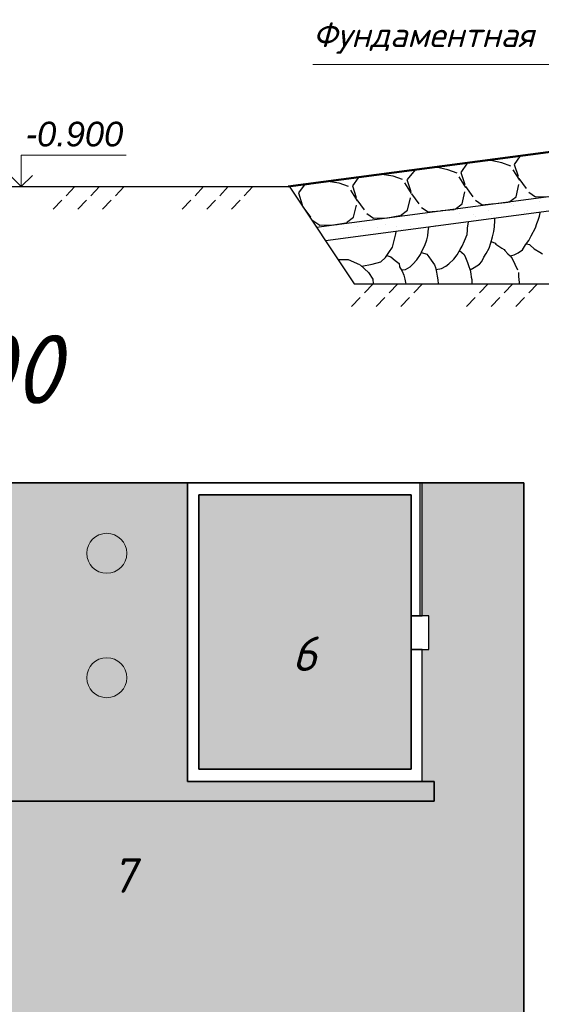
# Model space of a CAD drawing. Header units: millimetres. Extents: x 84778 to 227326, y -44398 to 146312.
# Tile 23 of 67: x 205831 to 211122, y -26111 to -16122. Entities that reach past the tile are written whole.
import ezdxf

# ---------------------------------------------------------------- set-up
doc = ezdxf.new("R2010")
doc.units = ezdxf.units.MM
doc.header["$LTSCALE"] = 10
doc.linetypes.add('ACAD_ISO03W100', pattern=[30, 12, -18])
doc.linetypes.add('DASHED', pattern=[19.05, 12.7, -6.35])
for name, color, linetype, lineweight in [('Основная', 7, 'Continuous', 30), ('основной', 7, 'Continuous', 30), ('пунктирная', 7, 'ACAD_ISO03W100', 20), ('Тонкая', 7, 'Continuous', 25)]:
    doc.layers.add(name, color=color, linetype=linetype, lineweight=lineweight)
for name, color, linetype in [('Размерная', 7, 'Continuous'), ('Текст', 7, 'Continuous'), ('Штриховка', 7, 'DASHED')]:
    doc.layers.add(name, color=color, linetype=linetype)
doc.styles.add('Isocpeur', font='isocpeui.ttf')
doc.styles.add('STIL 888', font='ARIALI.TTF')

msp = doc.modelspace()

# ---------------------------------------------------------------- hatches: boundary and pattern name
at = {"layer": 'основной', "ltscale": 1000}
h = msp.add_hatch(color=111, dxfattribs=at)
h.paths.add_polyline_path([(197543.2, -24521.1), (200595.7, -24521.1), (200595.7, -23351.2), (199878.6, -23351.2), (199878.6, -21851.2), (202195.7, -21851.2), (202195.7, -23351.2), (201495.7, -23351.2), (201495.7, -24451.2), (201995.7, -24451.2), (201995.7, -23851.2), (204195.7, -23851.2), (204195.7, -24651.2), (205195.7, -24651.2), (205195.7, -24051.2), (210034.4, -24051.2), (210034.4, -23851.2), (207534.4, -23851.2), (207534.4, -20821.1), (195943.2, -20821.1), (195943.2, -32721.1), (200943.2, -32721.1), (200943.2, -30921.1), (199543.2, -30921.1), (199543.2, -31421.1), (197543.2, -31421.1), (197543.2, -25921.1)])
h.paths.add_polyline_path([(197403.5, -26588.7, -1), (196997.8, -26588.7, -1)], flags=16)
h.paths.add_polyline_path([(196125.2, -25510.1, -1), (196530.9, -25510.1, -1)], flags=16)
h.paths.add_polyline_path([(196883, -24546.2, -1), (197288.7, -24546.2, -1)], flags=16)
h.paths.add_polyline_path([(196553.9, -28020.5, -1), (196148.2, -28020.5, -1)], flags=16)
h.paths.add_polyline_path([(198329.7, -23743, -1), (198735.4, -23743, -1)], flags=16)
h.paths.add_polyline_path([(196171.1, -23238.1, -1), (196576.8, -23238.1, -1)], flags=16)
h.paths.add_polyline_path([(197594.9, -22825, -1), (198000.6, -22825, -1)], flags=16)
h.paths.add_polyline_path([(197380.6, -29076.1, -1), (196974.9, -29076.1, -1)], flags=16)
h.paths.add_polyline_path([(199937.1, -24156.1, -1), (200342.8, -24156.1, -1)], flags=16)
h.paths.add_polyline_path([(199064.5, -22366, -1), (199470.2, -22366, -1)], flags=16)
h.paths.add_polyline_path([(196553.9, -30315.4, -1), (196148.2, -30315.4, -1)], flags=16)
h.paths.add_polyline_path([(197380.6, -31187.5, -1), (196974.9, -31187.5, -1)], flags=16)
h.paths.add_polyline_path([(202722.4, -22820.6, -1), (203128.1, -22820.6, -1)], flags=16)
h.paths.add_polyline_path([(202676.5, -21466.6, -1), (203082.2, -21466.6, -1)], flags=16)
h.paths.add_polyline_path([(203916.5, -22889.5, -1), (204322.2, -22889.5, -1)], flags=16)
h.paths.add_polyline_path([(203870.5, -21489.6, -1), (204276.3, -21489.6, -1)], flags=16)
h.paths.add_polyline_path([(205363.2, -22843.6, -1), (205768.9, -22843.6, -1)], flags=16)
h.paths.add_polyline_path([(205409.1, -21466.6, -1), (205814.8, -21466.6, -1)], flags=16)
h.paths.add_polyline_path([(206511.3, -22797.7, -1), (206917, -22797.7, -1)], flags=16)
h.paths.add_polyline_path([(206511.3, -21535.5, -1), (206917, -21535.5, -1)], flags=16)
h.paths.add_polyline_path([(202896.7, -32721.1), (202896.7, -30921.1), (201943.2, -30921.1), (201943.2, -32721.1)])
h.paths.add_polyline_path([(202209.1, -31833.7, -1), (202614.8, -31833.7, -1)], flags=16)
h.paths.add_polyline_path([(209688.6, -32721.1), (209688.6, -30921.1), (203196.7, -30921.1), (203196.7, -32721.1)])
h.paths.add_polyline_path([(203808.2, -31815.6, -1), (204213.9, -31815.6, -1)], flags=16)
h.paths.add_polyline_path([(204716.7, -31325.2, -1), (205122.4, -31325.2, -1)], flags=16)
h.paths.add_polyline_path([(205534.4, -32106.1, -1), (205940.1, -32106.1, -1)], flags=16)
h.paths.add_polyline_path([(206642.8, -31397.9, -1), (207048.5, -31397.9, -1)], flags=16)
h.paths.add_polyline_path([(207587.7, -32124.3, -1), (207993.4, -32124.3, -1)], flags=16)
h.paths.add_polyline_path([(208659.8, -31488.7, -1), (209065.5, -31488.7, -1)], flags=16)
h.paths.add_polyline_path([(209988.6, -32721.1), (210943.2, -32721.1), (210943.2, -30921.1), (209988.6, -30921.1)])
h.paths.add_polyline_path([(210246.3, -31514.4, -1), (210652, -31514.4, -1)], flags=16)
h.paths.add_polyline_path([(201943.2, -33021.1), (201943.2, -33821.1), (205211.3, -33821.1), (205700.7, -33536.2), (207047.4, -33536.2), (207556, -33821.1), (210943.2, -33821.1), (210943.2, -33021.1)])
h.paths.add_polyline_path([(200943.2, -33821.1), (200943.2, -33021.1), (195943.2, -33021.1), (195943.2, -33821.1)])
h.paths.add_polyline_path([(204369.8, -22322.4), (204834.7, -22322.4), (204834.7, -21797.4), (204369.8, -21797.4)], flags=24)
h.paths.add_polyline_path([(196659, -30140.6), (197123.8, -30140.6), (197123.8, -29615.6), (196659, -29615.6)], flags=24)
h.paths.add_polyline_path([(206439.1, -32387.6), (206903.9, -32387.6), (206903.9, -31862.6), (206439.1, -31862.6)], flags=24)
at = {"layer": 'Тонкая', "ltscale": 1000}
h = msp.add_hatch(color=254, dxfattribs=at)
h.paths.add_polyline_path([(210943.2, -20821.1), (209912.1, -20821.1), (209912.1, -22171), (209982.6, -22171), (209982.6, -22512.2), (209912.1, -22512.2), (209912.1, -23851.2), (210034.4, -23851.2), (210034.4, -24051.2), (205195.7, -24051.2), (205195.7, -24651.2), (205195.7, -25060.4), (205195.7, -25860.4), (201495.7, -25860.4), (201496, -26660.4), (205595.7, -26660.4), (205595.7, -26659.1), (210263.6, -26659.1), (210943.2, -26659.1)])
h.paths.add_polyline_path([(206670.1, -25072.4), (207153.1, -25072.4), (207153.1, -24540.7), (206670.1, -24540.7)], flags=24)
h = msp.add_hatch(color=254, dxfattribs=at)
h.paths.add_polyline_path([(209801.6, -20942.7), (207646.8, -20942.7), (207646.8, -23726.2), (209801.6, -23726.2)])
h.paths.add_polyline_path([(208504.6, -22816.7), (208949, -22816.7), (208949, -22291.7), (208504.6, -22291.7)], flags=24)
h = msp.add_hatch(color=93, dxfattribs=at)
edge = h.paths.add_edge_path()
edge.add_arc((196351.1, -30315.4), 202.9, 0, 360)
edge = h.paths.add_edge_path()
edge.add_arc((197177.7, -31187.5), 202.9, 0, 360)
edge = h.paths.add_edge_path()
edge.add_arc((197200.7, -26588.7), 202.9, 0, 360)
edge = h.paths.add_edge_path()
edge.add_arc((196351.1, -28020.5), 202.9, 0, 360)
edge = h.paths.add_edge_path()
edge.add_arc((197177.7, -29076.1), 202.9, 0, 360)
edge = h.paths.add_edge_path()
edge.add_arc((196374, -23238.1), 202.9, 0, 360)
edge = h.paths.add_edge_path()
edge.add_arc((196328.1, -25510.1), 202.9, 0, 360)
edge = h.paths.add_edge_path()
edge.add_arc((197085.9, -24546.2), 202.9, 0, 360)
edge = h.paths.add_edge_path()
edge.add_arc((197797.7, -22825), 202.9, 0, 360)
edge = h.paths.add_edge_path()
edge.add_arc((199267.4, -22366), 202.9, 0, 360)
edge = h.paths.add_edge_path()
edge.add_arc((198532.5, -23743), 202.9, 0, 360)
edge = h.paths.add_edge_path()
edge.add_arc((200140, -24156.1), 202.9, 0, 360)
edge = h.paths.add_edge_path()
edge.add_arc((202925.2, -22820.6), 202.9, 0, 360)
edge = h.paths.add_edge_path()
edge.add_arc((204119.3, -22889.5), 202.9, 0, 360)
edge = h.paths.add_edge_path()
edge.add_arc((202879.3, -21466.6), 202.9, 0, 360)
edge = h.paths.add_edge_path()
edge.add_arc((204073.4, -21489.6), 202.9, 0, 360)
edge = h.paths.add_edge_path()
edge.add_arc((205611.9, -21466.6), 202.9, 0, 360)
edge = h.paths.add_edge_path()
edge.add_arc((205566, -22843.6), 202.9, 0, 360)
edge = h.paths.add_edge_path()
edge.add_arc((206714.2, -22797.7), 202.9, 0, 360)
edge = h.paths.add_edge_path()
edge.add_arc((206714.2, -21535.5), 202.9, 0, 360)
edge = h.paths.add_edge_path()
edge.add_arc((202412, -31833.7), 202.9, 0, 360)
edge = h.paths.add_edge_path()
edge.add_arc((204011, -31815.6), 202.9, 0, 360)
edge = h.paths.add_edge_path()
edge.add_arc((204919.6, -31325.2), 202.9, 0, 360)
edge = h.paths.add_edge_path()
edge.add_arc((205737.2, -32106.1), 202.9, 0, 360)
edge = h.paths.add_edge_path()
edge.add_arc((206845.7, -31397.9), 202.9, 0, 360)
edge = h.paths.add_edge_path()
edge.add_arc((207790.5, -32124.3), 202.9, 0, 360)
edge = h.paths.add_edge_path()
edge.add_arc((208862.6, -31488.7), 202.9, 0, 360)
edge = h.paths.add_edge_path()
edge.add_arc((210449.1, -31514.4), 202.9, 0, 360)
h.paths.add_polyline_path([(209988.6, -30921.1), (209988.6, -32721.1)])
edge = h.paths.add_edge_path(flags=17)
edge.add_line((209988.6, -30921.1), (209988.6, -32721.1))

# ---------------------------------------------------------------- linework, layer by layer
for p, q in [((195943.2, -20821.1), (210943.2, -20821.1)), ((210943.2, -20821.1), (210943.2, -34821.1)), ((209801.6, -20942.7), (207646.8, -20942.7)), ((209801.6, -23726.2), (209801.6, -20942.7)), ((207646.8, -23726.2), (209801.6, -23726.2))]:
    msp.add_line(p, q)
at = {"color": 0}
msp.add_line((207646.8, -20942.7), (207646.8, -23726.2), dxfattribs=at)
msp.add_lwpolyline([(207534.4, -20821.1), (207534.4, -23851.2), (209912.1, -23851.2), (209912.1, -22512.2), (209801.6, -22512.2), (209801.6, -23726.2), (207646.8, -23726.2), (207646.8, -20942.7), (209801.6, -20942.7), (209801.6, -22171), (209912.1, -22171), (209912.1, -20821.1), (207534.4, -20821.1)], dxfattribs=at)
for points in [[(210034.4, -23851.2), (207534.4, -23851.2), (207534.4, -20821.1)], [(209912.1, -22171), (209912.1, -20821.1)], [(210943.2, -20821.1), (210943.2, -30921.1)], [(209912.1, -23851.2), (209912.1, -22512.2)], [(210034.4, -24051.2), (210034.4, -23851.2)]]:
    msp.add_lwpolyline(points)
msp.add_lwpolyline([(209801.6, -22512.2), (209982.6, -22512.2), (209982.6, -22171), (209801.6, -22171)], close=True)
at = {"lineweight": 0}
for centre in [(206714.2, -21535.5), (206714.2, -22797.7)]:
    msp.add_circle(centre, 202.9, dxfattribs=at)
at = {"layer": 'Defpoints'}
msp.add_line((209224.2, -18802.1), (212584.4, -18802.1), dxfattribs=at)
msp.add_arc((210868.6, -18109.3), 283.5, 155.51166, 155.89031, dxfattribs=at)
at = {"layer": 'Основная', "lineweight": 50}
msp.add_line((208552.6, -17815.4), (213718.9, -17132.6), dxfattribs=at)
at = {"layer": 'Основная'}
for p, q in [((208841.5, -18227.2), (213568.9, -17602.4)), ((213568.9, -17752.4), (208933.3, -18365.1)), ((208565, -17812), (209224.2, -18802.1)), ((209224.2, -18802.1), (214014.2, -18802.1))]:
    msp.add_line(p, q, dxfattribs=at)
at = {"layer": 'Основная', "ltscale": 50}
msp.add_line((204197.5, -17815.4), (208552.6, -17815.4), dxfattribs=at)
at = {"layer": 'Основная', "ltscale": 1000}
for points in [[(195943.2, -20821.1), (195943.2, -34821.1), (210943.2, -34821.1), (210943.2, -20821.1), (195943.2, -20821.1)], [(200595.7, -24521.1), (200595.7, -23351.2), (199878.6, -23351.2), (199878.6, -21851.2), (202195.7, -21851.2), (202195.7, -23351.2), (201495.7, -23351.2), (201495.7, -24451.2), (201995.7, -24451.2), (201995.7, -23851.2), (204195.7, -23851.2), (204195.7, -24651.2), (205195.7, -24651.2), (205195.7, -24051.2), (210034.4, -24051.2), (210034.4, -23851.2), (207534.4, -23851.2), (207534.4, -20821.1)], [(205195.7, -24051.2), (210034.4, -24051.2), (210034.4, -23851.2), (209912.1, -23851.2), (209912.1, -22512.2), (209982.6, -22512.2), (209982.6, -22171), (209912.1, -22171), (209912.1, -20821.1), (210943.2, -20821.1), (210943.2, -30921.1), (209988.6, -30921.1), (209988.6, -32721.1), (210942.9, -32736.4), (210938.4, -33021.1), (201943.2, -33021.1)], [(209912.1, -23851.2), (209912.1, -22512.2), (209982.6, -22512.2), (209982.6, -22171), (209892.1, -22171), (209892.1, -20821.1)], [(197543.2, -25921.1), (197543.2, -24521.1), (200595.7, -24521.1), (200595.7, -23351.2), (199878.6, -23351.2), (199878.6, -21851.2), (202195.7, -21851.2), (202195.7, -23351.2), (201495.7, -23351.2), (201495.7, -24451.2), (201995.7, -24451.2), (201995.7, -23851.2), (204195.7, -23851.2), (204195.7, -24651.2), (205195.7, -24651.2), (205195.7, -24051.2), (210034.4, -24051.2), (210034.4, -23851.2), (209912.1, -23851.2)], [(209912.1, -23851.2), (210034.4, -23851.2), (210034.4, -24051.2), (205195.7, -24051.2), (205195.7, -24651.2), (204195.7, -24651.2), (204195.7, -23851.2), (201995.7, -23851.2), (201995.7, -24451.2)]]:
    msp.add_lwpolyline(points, dxfattribs=at)
at = {"layer": 'Основная'}
msp.add_lwpolyline([(201995.7, -24451.2), (201995.7, -23851.2), (204195.7, -23851.2), (204195.7, -24651.2), (205195.7, -24651.2), (205195.7, -24051.2), (210034.4, -24051.2)], dxfattribs=at)
at = {"layer": 'основной'}
for p, q in [((208841.5, -18227.2), (213718.9, -17582.6)), ((213718.9, -17732.6), (208933.3, -18365.1)), ((208933.3, -18365.1), (209224.2, -18802.1))]:
    msp.add_line(p, q, dxfattribs=at)
at = {"layer": 'пунктирная', "linetype": 'DASHED', "ltscale": 1000}
for p, q in [((211108.1, -17963.5), (211108.1, -17963.5)), ((210189.4, -18056.8), (210189.4, -18056.8)), ((210584.9, -18056.1), (210584.9, -18056.1)), ((210815.4, -17982.6), (210815.4, -17982.6)), ((210838.9, -18004.1), (210838.9, -18004.1)), ((210980.4, -18055.4), (210980.4, -18055.4)), ((209925.5, -18089.7), (209925.5, -18089.7)), ((209954.7, -18096.1), (209954.7, -18096.1)), ((210287.1, -18091.9), (210287.1, -18091.9)), ((210433.7, -18094.1), (210433.7, -18094.1)), ((210457.1, -18115.6), (210457.1, -18115.6)), ((210612, -18093.4), (210612, -18093.4)), ((210955, -18081.1), (210955, -18081.1)), ((208912.7, -18254.2), (208912.7, -18254.2)), ((209051.4, -18211.4), (209051.4, -18211.4)), ((209115.5, -18238.3), (209115.5, -18238.3)), ((209254.6, -18219.4), (209254.6, -18219.4)), ((209308.2, -18253.5), (209308.2, -18253.5)), ((209458.5, -18226), (209458.5, -18226)), ((209543.7, -18201.2), (209543.7, -18201.2)), ((209650.1, -18218.6), (209650.1, -18218.6)), ((209703.7, -18252.8), (209703.7, -18252.8)), ((209790.9, -18221.7), (209790.9, -18221.7)), ((210045.6, -18217.9), (210045.6, -18217.9)), ((210051.9, -18205.6), (210051.9, -18205.6)), ((208962.3, -18355.8), (208962.3, -18355.8)), ((209161.9, -18312.7), (209161.9, -18312.7))]:
    msp.add_line(p, q, dxfattribs=at)
at = {"layer": 'Размерная', "linetype": 'Continuous', "lineweight": 20}
for p, q in [((205847, -17815.4), (205847, -17495.4)), ((205847, -17495.4), (206912.5, -17495.4)), ((205733.8, -17702.3), (205847, -17815.4)), ((205960.1, -17702.3), (205847, -17815.4))]:
    msp.add_line(p, q, dxfattribs=at)
at = {"layer": 'Текст', "lineweight": 20}
msp.add_line((212246.7, -16575.8), (208803.9, -16575.8), dxfattribs=at)
at = {"layer": 'Тонкая', "linetype": 'DASHED', "ltscale": 1000}
for p, q in [((211108.1, -17963.5), (211108.1, -17963.5)), ((210189.4, -18056.8), (210189.4, -18056.8)), ((210584.9, -18056.1), (210584.9, -18056.1)), ((210815.4, -17982.6), (210815.4, -17982.6)), ((210838.9, -18004.1), (210838.9, -18004.1)), ((210980.4, -18055.4), (210980.4, -18055.4)), ((209925.5, -18089.7), (209925.5, -18089.7)), ((209954.7, -18096.1), (209954.7, -18096.1)), ((210287.1, -18091.9), (210287.1, -18091.9)), ((210433.7, -18094.1), (210433.7, -18094.1)), ((210457.1, -18115.6), (210457.1, -18115.6)), ((210612, -18093.4), (210612, -18093.4)), ((210955, -18081.1), (210955, -18081.1)), ((208912.7, -18254.2), (208912.7, -18254.2)), ((209051.4, -18211.4), (209051.4, -18211.4)), ((209115.5, -18238.3), (209115.5, -18238.3)), ((209254.6, -18219.4), (209254.6, -18219.4)), ((209308.2, -18253.5), (209308.2, -18253.5)), ((209458.5, -18226), (209458.5, -18226)), ((209543.7, -18201.2), (209543.7, -18201.2)), ((209650.1, -18218.6), (209650.1, -18218.6)), ((209703.7, -18252.8), (209703.7, -18252.8)), ((209790.9, -18221.7), (209790.9, -18221.7)), ((210045.6, -18217.9), (210045.6, -18217.9)), ((210051.9, -18205.6), (210051.9, -18205.6)), ((208962.3, -18355.8), (208962.3, -18355.8)), ((209161.9, -18312.7), (209161.9, -18312.7))]:
    msp.add_line(p, q, dxfattribs=at)
at = {"layer": 'Тонкая', "ltscale": 1000}
for points in [[(210034.4, -24051.2), (210034.4, -23851.2), (209912.1, -23851.2), (209912.1, -22512.2), (209982.6, -22512.2), (209982.6, -22171), (209912.1, -22171), (209912.1, -20821.1), (210943.2, -20821.1), (210943.2, -24051.2)], [(207646.8, -23726.2), (207646.8, -20942.7), (209801.6, -20942.7), (209801.6, -23726.2), (207646.8, -23726.2)]]:
    msp.add_lwpolyline(points, dxfattribs=at)
at = {"layer": 'Штриховка'}
for p, q in [((211144.7, -17475.7), (210906.1, -17502.4)), ((210369.4, -17578.2), (210305.8, -17672.2)), ((210609.5, -17549.9), (210369.4, -17578.2)), ((210720.8, -17573.5), (210609.5, -17549.9)), ((210814.3, -17608.4), (210720.8, -17573.5)), ((210906.1, -17502.4), (210846.5, -17589.7)), ((209843.6, -17646.4), (209758.7, -17744.5)), ((210055.3, -17619.9), (209843.6, -17646.4)), ((210173.7, -17645.8), (210055.3, -17619.9)), ((210267.2, -17680.7), (210173.7, -17645.8)), ((210305.8, -17672.2), (210352.1, -17815.2)), ((210905.1, -17751.4), (210814.3, -17608.4)), ((210846.5, -17589.7), (210892.8, -17732.7)), ((208956.2, -17765), (208717.5, -17799.7)), ((209073, -17780.3), (208956.2, -17765)), ((209264.6, -17727.4), (209205.1, -17806.6)), ((209503.3, -17692.7), (209264.6, -17727.4)), ((209620.1, -17708), (209503.3, -17692.7)), ((209713.6, -17742.9), (209620.1, -17708)), ((209804.4, -17885.9), (209713.6, -17742.9)), ((209758.7, -17744.5), (209805, -17887.5)), ((210358, -17823.7), (210267.2, -17680.7)), ((210865.9, -17919.3), (210905.1, -17751.4)), ((210892.8, -17732.7), (210994.1, -17871.3)), ((206390.8, -17815.4), (206158.3, -18059.8)), ((206640.8, -17815.4), (206408.3, -18059.8)), ((206890.8, -17815.4), (206658.3, -18059.8)), ((207697, -17815.4), (207464.5, -18059.8)), ((207947, -17815.4), (207714.5, -18059.8)), ((208197, -17815.4), (207964.5, -18059.8)), ((208717.5, -17799.7), (208658, -17879)), ((208658, -17879), (208704.3, -18022)), ((209166.5, -17815.2), (209073, -17780.3)), ((209257.3, -17958.2), (209166.5, -17815.2)), ((209205.1, -17806.6), (209251.4, -17949.7)), ((210318.8, -17991.6), (210358, -17823.7)), ((210352.1, -17815.2), (210453.4, -17953.8)), ((210994.1, -17871.3), (211062.4, -17917.5)), ((209218.1, -18126.1), (209257.3, -17958.2)), ((209251.4, -17949.7), (209352.7, -18088.3)), ((209765.2, -18053.7), (209804.4, -17885.9)), ((209805, -17887.5), (209906.3, -18026.1)), ((210453.4, -17953.8), (210521.7, -18000)), ((210660.7, -17987.1), (210793.7, -17973.3)), ((210793.7, -17973.3), (210865.9, -17919.3)), ((211062.4, -17917.5), (211202.8, -17915.1)), ((208704.3, -18022), (208805.6, -18160.6)), ((209693, -18107.8), (209765.2, -18053.7)), ((209906.3, -18026.1), (209974.6, -18072.3)), ((209974.6, -18072.3), (210110.5, -18058.9)), ((210110.5, -18058.9), (210246.6, -18045.6)), ((210246.6, -18045.6), (210318.8, -17991.6)), ((210521.7, -18000), (210660.7, -17987.1)), ((211110.6, -18083), (211110.6, -18077.1)), ((208805.6, -18160.6), (208873.9, -18206.8)), ((209145.9, -18180.1), (209218.1, -18126.1)), ((209352.7, -18088.3), (209421, -18134.5)), ((209421, -18134.5), (209561.4, -18132.1)), ((209561.4, -18132.1), (209693, -18107.8)), ((210374.5, -18237.8), (210384.5, -18172.9)), ((210646.3, -18221.9), (210652.2, -18159.9)), ((210652.2, -18159.9), (210652.2, -18139.2)), ((211078, -18189.4), (211089.9, -18156.9)), ((211089.9, -18156.9), (211104.7, -18115.5)), ((211104.7, -18115.5), (211110.6, -18083)), ((208873.9, -18206.8), (209014.3, -18204.4)), ((209014.3, -18204.4), (209145.9, -18180.1)), ((209646.5, -18293.6), (209648.7, -18271)), ((209971.2, -18315.6), (209975.2, -18270.6)), ((209975.2, -18270.6), (209980.7, -18226.6)), ((210369.5, -18302.8), (210372, -18257.8)), ((210372, -18257.8), (210374.5, -18237.8)), ((210628.5, -18325.3), (210640.4, -18272.2)), ((210640.4, -18272.2), (210646.3, -18221.9)), ((211018.9, -18316.5), (211063.3, -18233.7)), ((211063.3, -18233.7), (211078, -18189.4)), ((209612.6, -18429), (209628.4, -18363.5)), ((209628.4, -18363.5), (209646.5, -18293.6)), ((209939.9, -18413.4), (209959.5, -18354.7)), ((209959.5, -18354.7), (209971.2, -18315.6)), ((210319.5, -18420.1), (210344.5, -18365.2)), ((210344.5, -18365.2), (210369.5, -18302.8)), ((210610.8, -18387.4), (210628.5, -18325.3)), ((210614.8, -18373.5), (210655.1, -18390.4)), ((210962.7, -18405.1), (210995.2, -18360.8)), ((210995.2, -18360.8), (211018.9, -18316.5)), ((209576.4, -18485.4), (209612.6, -18429)), ((209896.8, -18503.5), (209918.4, -18458.5)), ((209918.4, -18458.5), (209939.9, -18413.4)), ((210269.5, -18507.5), (210299.5, -18452.6)), ((210293.5, -18463.7), (210338.7, -18505.6)), ((210299.5, -18452.6), (210319.5, -18420.1)), ((210563.5, -18493.8), (210593, -18440.6)), ((210593, -18440.6), (210610.8, -18387.4)), ((210655.1, -18390.4), (210661.1, -18399.2)), ((210661.1, -18399.2), (210720.2, -18440.6)), ((210720.2, -18440.6), (210743.9, -18452.4)), ((210743.9, -18452.4), (210752.7, -18464.2)), ((210752.7, -18464.2), (210782.3, -18496.8)), ((210885.8, -18487.9), (210930.2, -18455.4)), ((210930.2, -18455.4), (210962.7, -18405.1)), ((210971.6, -18396.3), (211001.2, -18402.2)), ((211001.2, -18402.2), (211010, -18408.1)), ((211010, -18408.1), (211048.5, -18446.5)), ((211048.5, -18446.5), (211107.6, -18479)), ((209061.3, -18553.4), (209161.4, -18553.4)), ((209161.4, -18553.4), (209285.3, -18608.7)), ((209407, -18600.6), (209492.9, -18578)), ((209492.9, -18578), (209540.3, -18535.1)), ((209540.3, -18535.1), (209576.4, -18485.4)), ((209555.8, -18513.8), (209595.3, -18526.9)), ((209595.3, -18526.9), (209640.3, -18566.1)), ((209640.3, -18566.1), (209679.5, -18595.4)), ((209818.5, -18603.3), (209859.6, -18558.3)), ((209859.6, -18558.3), (209896.8, -18503.5)), ((209906.2, -18483.8), (209959.7, -18502.5)), ((209959.7, -18502.5), (209979.7, -18527.5)), ((209979.7, -18527.5), (210004.7, -18562.4)), ((210004.7, -18562.4), (210037.2, -18609.9)), ((210184.6, -18599.9), (210234.6, -18552.5)), ((210234.6, -18552.5), (210269.5, -18507.5)), ((210338.7, -18505.6), (210353.5, -18535.2)), ((210353.5, -18535.2), (210374.2, -18585.4)), ((210495.5, -18603.1), (210519.1, -18573.6)), ((210519.1, -18573.6), (210539.8, -18532.2)), ((210539.8, -18532.2), (210563.5, -18493.8)), ((210782.3, -18496.8), (210806, -18517.4)), ((210805.4, -18517), (210847.4, -18508.6)), ((210806, -18517.4), (210826.7, -18544)), ((210826.7, -18544), (210891.7, -18685.9)), ((210847.4, -18508.6), (210885.8, -18487.9)), ((211107.6, -18479), (211134.2, -18496.8)), ((209285.3, -18608.7), (209369.6, -18687.7)), ((209303.1, -18623.1), (209407, -18600.6)), ((209679.5, -18595.4), (209683.4, -18628.7)), ((209683.4, -18628.7), (209710.8, -18673.7)), ((209703, -18658.1), (209744.1, -18656.1)), ((209710.8, -18673.7), (209726.5, -18714.8)), ((209744.1, -18656.1), (209791.1, -18628.7)), ((209791.1, -18628.7), (209818.5, -18603.3)), ((210037.2, -18609.9), (210049.7, -18634.9)), ((210049.7, -18634.9), (210059.6, -18682.3)), ((210054.7, -18654.8), (210109.6, -18644.8)), ((210109.6, -18644.8), (210152.1, -18622.4)), ((210152.1, -18622.4), (210184.6, -18599.9)), ((210374.2, -18585.4), (210383.1, -18615)), ((210383.1, -18615), (210400.8, -18662.2)), ((210400.8, -18659.3), (210442.2, -18635.6)), ((210400.8, -18662.2), (210406.7, -18700.7)), ((210442.2, -18635.6), (210495.5, -18603.1)), ((209369.6, -18687.7), (209414.4, -18753.5)), ((209414.4, -18753.5), (209417.1, -18800.9)), ((209726.5, -18714.8), (209736.3, -18755.9)), ((209736.3, -18755.9), (209746, -18787.2)), ((210059.6, -18682.3), (210064.6, -18724.8)), ((210064.6, -18724.8), (210072.1, -18759.7)), ((210072.1, -18759.7), (210074.8, -18802.1)), ((210406.7, -18700.7), (210409.7, -18733.2)), ((210409.7, -18733.2), (210415.6, -18756.8)), ((210415.6, -18756.8), (210415.6, -18777.5)), ((210415.6, -18777.5), (210415.6, -18795.2)), ((210891.7, -18685.9), (210891.7, -18730.2)), ((210891.7, -18730.2), (210894.7, -18753.9)), ((210894.7, -18753.9), (210897.6, -18792.3)), ((209415.9, -18802.1), (209183.4, -19046.4)), ((209665.9, -18802.1), (209433.4, -19046.4)), ((209915.9, -18802.1), (209683.4, -19046.4)), ((209746, -18787.2), (209748, -18800.9)), ((210583.4, -18801.9), (210350.9, -19046.3)), ((210415.6, -18795.2), (210415.6, -18801.1)), ((210833.4, -18801.9), (210600.9, -19046.3)), ((211083.4, -18801.9), (210850.9, -19046.3)), ((210897.6, -18792.3), (210900.1, -18802.1))]:
    msp.add_line(p, q, dxfattribs=at)
msp.add_arc((210868.6, -18109.3), 401.1, 87.66524, 88.69188, dxfattribs=at)

# ---------------------------------------------------------------- texts
at = {"style": 'Isocpeur'}
msp.add_text('Генплан М1:500', height=700, dxfattribs=at).set_placement((199429.2, -20019.1))
at = {"layer": 'Размерная', "linetype": 'Continuous', "ltscale": 50, "style": 'STIL 888'}
msp.add_text('-0.900', height=250, dxfattribs=at).set_placement((205891.2, -17407.5))
at = {"layer": 'Текст', "lineweight": 30, "style": 'Isocpeur'}
msp.add_text('Фундаментная балка', height=250, dxfattribs=at).set_placement((208803.9, -16400.4))
at = {"layer": 'Тонкая', "lineweight": 13, "style": 'Isocpeur'}
for s, p in [('6', (208592.1, -22729.2)), ('7', (206758.8, -24979.3))]:
    msp.add_text(s, height=350, dxfattribs=at).set_placement(p)

doc.saveas('drawing.dxf')
